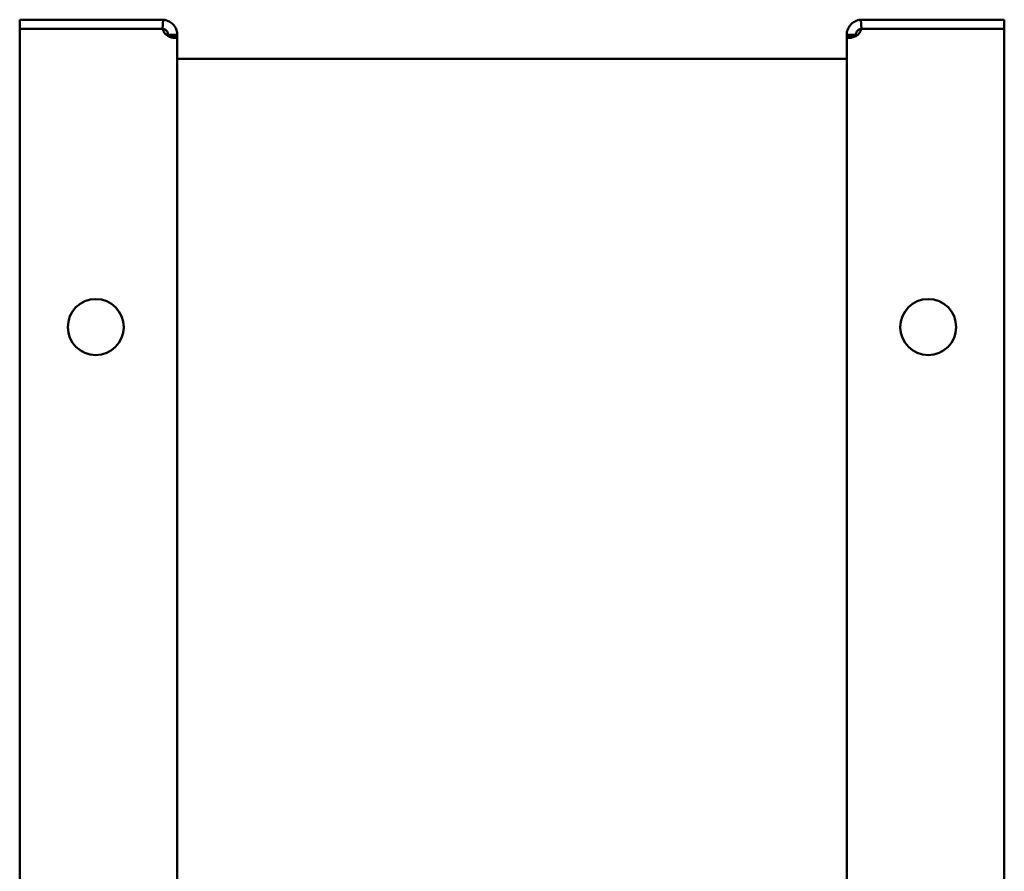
# Model space of a CAD drawing. Header units: millimetres. Extents: x 227 to 613, y 91 to 504.
# Tile 5 of 5: x 430 to 592, y 364 to 504. Entities that reach past the tile are written whole.
import ezdxf

# ---------------------------------------------------------------- set-up
doc = ezdxf.new("R2010")
doc.units = ezdxf.units.MM
doc.header["$LTSCALE"] = 2
doc.layers.add('Widoczne (ISO)', color=7, linetype='Continuous', lineweight=50)

msp = doc.modelspace()

# ---------------------------------------------------------------- linework, layer by layer
at = {"layer": 'Widoczne (ISO)'}
for p, q in [((453.25, 503.5), (429.86, 503.5)), ((429.86, 502), (429.86, 503.5)), ((453.31, 502), (453.41, 503.49)), ((568.19, 502), (568.09, 503.49)), ((591.64, 503.5), (568.25, 503.5)), ((591.64, 503.5), (591.64, 502)), ((429.86, 502), (453.25, 502)), ((429.86, 92), (429.86, 502)), ((453.25, 502), (453.41, 502)), ((568.09, 502), (568.25, 502)), ((568.25, 502), (591.64, 502)), ((591.64, 502), (591.64, 92)), ((454.25, 501), (454.25, 500.88)), ((454.88, 501), (454.25, 501)), ((454.25, 500.88), (454.88, 500.88)), ((455.75, 501), (454.88, 501)), ((454.88, 500.88), (455.75, 500.88)), ((455.75, 500.88), (455.75, 501)), ((455.75, 500.88), (455.75, 93.12)), ((565.75, 501), (565.75, 500.88)), ((566.62, 501), (565.75, 501)), ((565.75, 93.12), (565.75, 500.88)), ((565.75, 500.88), (566.62, 500.88)), ((567.25, 501), (566.62, 501)), ((566.62, 500.88), (567.25, 500.88)), ((567.25, 500.88), (567.25, 501)), ((455.75, 497.08), (565.75, 497.08))]:
    msp.add_line(p, q, dxfattribs=at)
for centre in [(442.36, 453), (579.14, 453)]:
    msp.add_circle(centre, 4.6, dxfattribs=at)
for centre, start, end in [((453.25, 501), 86.2888, 90), ((568.25, 501), 90, 93.7112)]:
    msp.add_arc(centre, 2.5, start, end, dxfattribs=at)
for points, knots in [([(453.41, 503.49), (453.41, 503.49), (453.42, 503.49), (453.45, 503.49), (453.48, 503.49), (453.55, 503.48), (453.61, 503.47), (453.81, 503.44), (453.96, 503.4), (454.32, 503.27), (454.54, 503.16), (454.95, 502.85), (455.14, 502.66), (455.44, 502.23), (455.56, 502), (455.67, 501.63), (455.7, 501.5), (455.75, 501.21), (455.75, 501.09), (455.75, 501)], [0.0001097, 0.0001097, 0.0001097, 0.0001097, 0.0177722, 0.0177722, 0.0307489, 0.0307489, 0.0530069, 0.0530069, 0.0895386, 0.0895386, 0.1321287, 0.1321287, 0.1727818, 0.1727818, 0.2137649, 0.2137649, 0.2350477, 0.2350477, 0.2619555, 0.2619555, 0.2619555, 0.2619555]), ([(565.75, 501), (565.75, 501.12), (565.75, 501.36), (565.92, 501.94), (566.03, 502.18), (566.32, 502.61), (566.5, 502.8), (566.91, 503.13), (567.12, 503.24), (567.51, 503.39), (567.67, 503.43), (567.87, 503.47), (567.94, 503.48), (568.02, 503.49), (568.04, 503.49), (568.08, 503.49), (568.09, 503.49), (568.09, 503.49)], [0, 0, 0, 0, 0.0405395, 0.0405395, 0.0705616, 0.0705616, 0.1003758, 0.1003758, 0.1315344, 0.1315344, 0.1594808, 0.1594808, 0.1767321, 0.1767321, 0.1868314, 0.1868314, 0.2007181, 0.2007181, 0.2007181, 0.2007181]), ([(455.75, 500.88), (455.75, 500.81), (455.75, 500.68), (455.58, 500.53), (455.47, 500.5), (455.18, 500.5), (455, 500.53), (454.59, 500.65), (454.38, 500.74), (453.99, 500.97), (453.83, 501.11), (453.63, 501.35), (453.56, 501.45), (453.48, 501.62), (453.46, 501.69), (453.42, 501.86), (453.41, 501.94), (453.41, 502)], [0, 0, 0, 0, 0.0405395, 0.0405395, 0.0705616, 0.0705616, 0.1003758, 0.1003758, 0.1315344, 0.1315344, 0.1594808, 0.1594808, 0.1767321, 0.1767321, 0.1868314, 0.1868314, 0.2008008, 0.2008008, 0.2008008, 0.2008008]), ([(454.25, 501), (454.25, 501.03), (454.25, 501.05), (454.25, 501.1), (454.24, 501.12), (454.23, 501.21), (454.22, 501.26), (454.19, 501.36), (454.16, 501.42), (454.1, 501.53), (454.06, 501.58), (453.98, 501.69), (453.93, 501.73), (453.83, 501.82), (453.77, 501.86), (453.64, 501.93), (453.56, 501.95), (453.47, 501.98), (453.44, 501.98), (453.41, 501.99)], [-0.1699543, -0.1699543, -0.1699543, -0.1699543, -0.1657659, -0.1657659, -0.1614817, -0.1614817, -0.1514405, -0.1514405, -0.1367784, -0.1367784, -0.1229766, -0.1229766, -0.1075908, -0.1075908, -0.0887979, -0.0887979, -0.0614716, -0.0614716, -0.0469731, -0.0469731, -0.0469731, -0.0469731]), ([(568.09, 502), (568.09, 501.94), (568.08, 501.86), (568.05, 501.7), (568.02, 501.64), (567.95, 501.47), (567.89, 501.37), (567.69, 501.13), (567.54, 501), (567.18, 500.77), (566.96, 500.67), (566.55, 500.54), (566.36, 500.5), (566.06, 500.5), (565.94, 500.52), (565.83, 500.61), (565.8, 500.65), (565.75, 500.76), (565.75, 500.83), (565.75, 500.88)], [0, 0, 0, 0, 0.0177722, 0.0177722, 0.0307489, 0.0307489, 0.0530069, 0.0530069, 0.0895386, 0.0895386, 0.1321287, 0.1321287, 0.1727818, 0.1727818, 0.2137649, 0.2137649, 0.2350477, 0.2350477, 0.2619555, 0.2619555, 0.2619555, 0.2619555]), ([(568.09, 501.99), (568.08, 501.99), (568.08, 501.99), (568.03, 501.98), (567.97, 501.96), (567.84, 501.91), (567.77, 501.88), (567.65, 501.8), (567.59, 501.76), (567.5, 501.66), (567.46, 501.61), (567.38, 501.5), (567.35, 501.45), (567.3, 501.33), (567.28, 501.27), (567.26, 501.17), (567.26, 501.13), (567.25, 501.08), (567.25, 501.07), (567.25, 501.03), (567.25, 501.02), (567.25, 501)], [-0.1339125, -0.1339125, -0.1339125, -0.1339125, -0.1320684, -0.1320684, -0.1110854, -0.1110854, -0.0917452, -0.0917452, -0.0749654, -0.0749654, -0.060317, -0.060317, -0.0460931, -0.0460931, -0.0292762, -0.0292762, -0.0168732, -0.0168732, -0.0086118, -0.0086118, 0, 0, 0, 0])]:
    msp.add_open_spline(points, degree=3, knots=knots, dxfattribs=at)
for points in [[(454.25, 500.82), (454.25, 500.84), (454.25, 500.86), (454.25, 500.88)], [(567.25, 500.88), (567.25, 500.86), (567.25, 500.84), (567.25, 500.82)]]:
    msp.add_open_spline(points, degree=3, dxfattribs=at)

doc.saveas('drawing.dxf')
